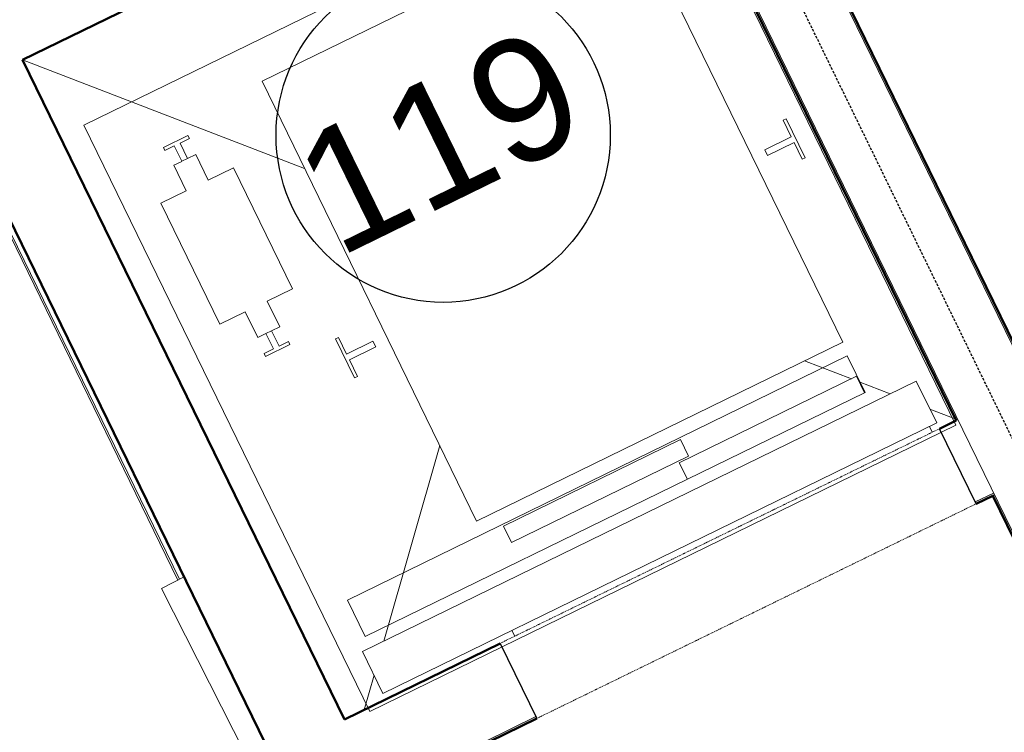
# Model space of a CAD drawing. Header units: millimetres. Extents: x -197461 to 862495, y -970068 to 63888.
# Tile 163 of 253: x -128758 to -126342, y -160352 to -158604. Entities that reach past the tile are written whole.
import ezdxf

# ---------------------------------------------------------------- set-up
doc = ezdxf.new("R2010")
doc.units = ezdxf.units.MM
doc.linetypes.add('HIDDEN', pattern=[9.525, 6.35, -3.175])
doc.linetypes.add('Overhead', pattern=[3.96875, 2.38125, -1.5875])
for name, color, linetype, lineweight in [('A-AREA-IDEN', 252, 'CONTINUOUS', 25), ('A-DETL', 90, 'CONTINUOUS', 5), ('A-DETL-GENF', 92, 'CONTINUOUS', 5), ('A-DETL-MEDM', 33, 'CONTINUOUS', 25), ('A-DETL-THIN', 151, 'CONTINUOUS', 5), ('A-Door', 252, 'CONTINUOUS', 0), ('A-FLOR', 192, 'CONTINUOUS', 5), ('A-Wall', 252, 'CONTINUOUS', 0), ('P-PIPE', 3, 'CONTINUOUS', 5), ('Q-SPCQ', 91, 'CONTINUOUS', 5)]:
    doc.layers.add(name, color=color, linetype=linetype, lineweight=lineweight)
doc.styles.add('Arial_3', font='arial.ttf', dxfattribs={"height": 300})

# ---------------------------------------------------------------- blocks, each defined once
blk = doc.blocks.new('Door-Opening - 1530x2510-3755639-Pirmā stāva plāns uz atzīmes 0_000 M1-150')
at = {"layer": 'A-DETL-GENF', "linetype": 'Overhead'}
for p, q in [((591.8, 102.5), (-608.2, 102.5)), ((-608.2, -102.5), (591.8, -102.5))]:
    blk.add_line(p, q, dxfattribs=at)
at = {"layer": 'A-DETL-MEDM'}
for p, q in [((-608.2, 102.5), (-608.2, -102.5)), ((591.8, -102.5), (591.8, 102.5))]:
    blk.add_line(p, q, dxfattribs=at)
blk = doc.blocks.new('KONE_MonoSpace_500_2018-08-31 - KONE_MonoSpace_500_2018-08-31-2084377-Pirmā stāva plāns uz atzīmes 0_000 M1-150')
at = {"layer": 'Q-SPCQ'}
for p, q in [((-1800, 25), (-200, 25)), ((-1800, -1575), (-1800, 25)), ((-1800, -1575), (-1800, 25)), ((-1800, 25), (-200, 25)), ((-200, 25), (-200, -1575)), ((-200, 25), (-200, -1575)), ((-200, -1575), (-1800, -1575)), ((-200, -1575), (-1800, -1575))]:
    blk.add_line(p, q, dxfattribs=at)
blk = doc.blocks.new('KONE_CWT_guiderail - KONE_CWT_guiderail-2125996-Pirmā stāva plāns uz atzīmes 0_000 M1-150')
at = {"layer": 'Q-SPCQ'}
for p, q in [((-7.9, 50), (-7.9, 7.9)), ((7.9, 50), (-7.9, 50)), ((7.9, 7.9), (7.9, 50)), ((-7.9, 7.9), (-33.3, 7.9)), ((-33.3, 7.9), (-33.3, 0)), ((-33.3, 0), (33.3, 0)), ((33.3, 7.9), (7.9, 7.9)), ((33.3, 0), (33.3, 7.9))]:
    blk.add_line(p, q, dxfattribs=at)
blk = doc.blocks.new('KONE_CWT_guiderail - KONE_CWT_guiderail-2125997-Pirmā stāva plāns uz atzīmes 0_000 M1-150')
at = {"layer": 'Q-SPCQ'}
for p, q in [((-7.9, 50), (-7.9, 7.9)), ((7.9, 50), (-7.9, 50)), ((7.9, 7.9), (7.9, 50)), ((-7.9, 7.9), (-33.3, 7.9)), ((-33.3, 7.9), (-33.3, 0)), ((-33.3, 0), (33.3, 0)), ((33.3, 7.9), (7.9, 7.9)), ((33.3, 0), (33.3, 7.9))]:
    blk.add_line(p, q, dxfattribs=at)
blk = doc.blocks.new('KONE_Car_guiderail - KONE_Car_guiderail-2125998-Pirmā stāva plāns uz atzīmes 0_000 M1-150')
at = {"layer": 'Q-SPCQ'}
for p, q in [((53.3, 0), (-53.3, 0)), ((-53.3, 0), (-53.3, -7.9)), ((53.3, -7.9), (53.3, 0)), ((-53.3, -7.9), (-7.9, -7.9)), ((-7.9, -7.9), (-7.9, -80)), ((7.9, -80), (7.9, -7.9)), ((7.9, -7.9), (53.3, -7.9)), ((-7.9, -80), (7.9, -80))]:
    blk.add_line(p, q, dxfattribs=at)
blk = doc.blocks.new('KONE_Car - KONE_Car-2125999-Pirmā stāva plāns uz atzīmes 0_000 M1-150')
at = {"layer": 'Q-SPCQ'}
for p, q in [((500, 600), (-500, 600)), ((-500, 600), (-500, -600)), ((500, -600), (500, 600)), ((-500, -600), (500, -600))]:
    blk.add_line(p, q, dxfattribs=at)
blk = doc.blocks.new('KONE_Car_Door_2L - KONE_Car_Door_2L-2126001-Pirmā stāva plāns uz atzīmes 0_000 M1-150')
at = {"layer": 'Q-SPCQ'}
for p, q in [((-900, -85.4), (-900, 14.6)), ((465, 14.6), (-900, 14.6)), ((-476.5, 9.6), (7, 9.6)), ((-476.5, 9.6), (-476.5, -35.4)), ((7, -35.4), (7, 9.6)), ((465, 14.6), (465, -85.4)), ((7, -35.4), (-476.5, -35.4)), ((-20.5, -40.4), (463, -40.4)), ((-20.5, -40.4), (-20.5, -85.4)), ((463, -85.4), (463, -40.4)), ((-900, -85.4), (-20.5, -85.4)), ((463, -85.4), (-20.5, -85.4)), ((463, -85.4), (465, -85.4))]:
    blk.add_line(p, q, dxfattribs=at)
blk = doc.blocks.new('KONE_CWT - KONE_CWT-2126007-Pirmā stāva plāns uz atzīmes 0_000 M1-150')
at = {"layer": 'Q-SPCQ'}
for p, q in [((-30, 235), (-30, 165)), ((-30, 235), (-7.94, 235)), ((7.94, 235), (30, 235)), ((30, 235), (30, 165)), ((-30, 165), (-99, 165)), ((-99, -165), (-99, 165)), ((30, 165), (99, 165)), ((99, 165), (99, -165)), ((-30, -165), (-99, -165)), ((-30, -235), (-30, -165)), ((30, -165), (99, -165)), ((30, -235), (30, -165)), ((-7.94, -235), (-30, -235)), ((30, -235), (7.94, -235))]:
    blk.add_line(p, q, dxfattribs=at)
blk = doc.blocks.new('KONE_LDO_Design_2L_P27 - KONE_LDO_Design_2L_P27-2126009-Pirmā stāva plāns uz atzīmes 0_000 M1-150')
at = {"layer": 'Q-SPCQ'}
for p, q in [((-570, 43.6), (-570, 59.5)), ((570, 59.5), (570, 43.6)), ((-590, -70.4), (-590, 43.6)), ((-590, 43.6), (922, 43.6)), ((922, 43.6), (922, -70.4)), ((922, -70.4), (-590, -70.4))]:
    blk.add_line(p, q, dxfattribs=at)
blk = doc.blocks.new('PBL_telpnu_numeracija_0001 - PBL telpas NUMERĀCIJA-1342367-Pirmā stāva plāns uz atzīmes 0_000 M1-150')
at = {"layer": 'A-AREA-IDEN'}
blk.add_circle((0.034, 0.024), 2.733, dxfattribs=at)

msp = doc.modelspace()

# ---------------------------------------------------------------- hatches: boundary and pattern name
at = {"layer": 'A-Wall', "true_color": 0x636466}
h = msp.add_hatch(color=251, dxfattribs=at)
h.paths.add_polyline_path([(-124387.54469, -163354.67797), (-124626.67439, -162864.94132), (-124631.16739, -162867.13517), (-124392.03768, -163356.87182)], flags=0)
h.paths.add_polyline_path([(-125109.3215, -161876.48203), (-126971.90056, -158061.92777), (-126976.39355, -158064.12162), (-125113.81449, -161878.67588)], flags=0)
h = msp.add_hatch(color=251, dxfattribs=at)
h.paths.add_polyline_path([(-124571.75756, -163444.62584), (-124810.88726, -162954.88919), (-124815.38025, -162957.08304), (-124576.25055, -163446.81969)], flags=0)
h.paths.add_polyline_path([(-125293.53436, -161966.4299), (-126366.36803, -159769.27096), (-126370.86103, -159771.46481), (-125298.02736, -161968.62375)], flags=0)
h.paths.add_polyline_path([(-126456.3159, -159585.05809), (-127156.11342, -158151.87564), (-127160.60642, -158154.06949), (-126460.8089, -159587.25194)], flags=0)
h = msp.add_hatch(color=251, dxfattribs=at)
h.paths.add_polyline_path([(-126366.36803, -159769.27096), (-126368.56188, -159764.77796), (-126413.45753, -159786.69971), (-126411.13646, -159791.13048), (-126370.86103, -159771.46481)], flags=0)
h.paths.add_polyline_path([(-127489.58291, -160317.71682), (-127491.77984, -160313.22538), (-128053.55606, -160587.53068), (-128051.36206, -160592.0236), (-127632.11036, -160387.31045)], flags=0)

# ---------------------------------------------------------------- linework, layer by layer
at = {"layer": 'A-DETL', "color": 252, "linetype": 'HIDDEN', "lineweight": 25, "true_color": 0x939598}
msp.add_line((-124331.61886, -163708.51911), (-129788.82194, -152532.18962), dxfattribs=at)
at = {"layer": 'A-DETL-THIN', "color": 251, "true_color": 0x636466}
for p, q in [((-128059.27269, -158968.75369), (-128751.35598, -158702.64987)), ((-126717.61543, -159484.61663), (-126832.37056, -159440.49364)), ((-126621.98616, -159521.38578), (-126698.80053, -159491.8509)), ((-126463.14976, -159582.45786), (-126524.80258, -159558.75255)), ((-127864.7984, -160128.22891), (-127727.39315, -159648.44162)), ((-127912.93119, -160296.29745), (-127888.66471, -160211.56452))]:
    msp.add_line(p, q, dxfattribs=at)
at = {"layer": 'A-FLOR', "color": 251, "true_color": 0x636466}
for p, q in [((-128751.3415, -158702.66434), (-128663.58749, -158882.38418)), ((-128369.78554, -159978.14053), (-128943.23384, -158801.92618)), ((-128365.96799, -159976.20469), (-128940.10864, -158800.4002))]:
    msp.add_line(p, q, dxfattribs=at)
at = {"layer": 'A-Wall', "color": 251, "lineweight": 50, "true_color": 0x636466}
for p, q in [((-128751.39454, -158702.69024), (-127250.55429, -157969.85662)), ((-125109.3215, -161876.48203), (-126971.90056, -158061.92777)), ((-127160.60642, -158154.06949), (-126460.8089, -159587.25194)), ((-129025.45559, -158597.24997), (-128051.36206, -160592.0236)), ((-127961.5961, -160320.05966), (-128751.39454, -158702.69024)), ((-126460.8089, -159587.25194), (-126501.21155, -159606.97984)), ((-126411.26368, -159791.19271), (-126370.86103, -159771.46481)), ((-126370.86103, -159771.46481), (-125298.02736, -161968.62375)), ((-127579.53078, -160133.50396), (-127961.5961, -160320.05966)), ((-128051.36206, -160592.0236), (-127489.58291, -160317.71682))]:
    msp.add_line(p, q, dxfattribs=at)
at = {"layer": 'A-Wall', "color": 251, "lineweight": 5, "true_color": 0x636466}
for p, q in [((-126976.39355, -158064.12162), (-125113.81449, -161878.67588)), ((-127156.11342, -158151.87564), (-125293.53436, -161966.4299)), ((-126460.8089, -159587.25194), (-126456.3159, -159585.05809)), ((-126368.56188, -159764.77796), (-126413.45753, -159786.69971)), ((-126370.86103, -159771.46481), (-126366.36803, -159769.27096)), ((-127491.77676, -160313.22383), (-128053.55606, -160587.53068))]:
    msp.add_line(p, q, dxfattribs=at)
at = {"layer": 'P-PIPE', "color": 251, "true_color": 0x636466}
for q in [(-128354.80408, -159970.5436), (-128026.06479, -160755.92317)]:
    msp.add_line((-128410.10283, -159998.58499), q, dxfattribs=at)

# ---------------------------------------------------------------- block references
at = {"layer": 'A-AREA-IDEN', "color": 251, "true_color": 0x636466, "xscale": 149.9999999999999, "yscale": 149.9999999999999, "zscale": 149.9999999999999, "rotation": 26.06501624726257}
msp.add_blockref('PBL_telpnu_numeracija_0001 - PBL telpas NUMERĀCIJA-1342367-Pirmā stāva plāns uz atzīmes 0_000 M1-150', (-127722.03472, -158892.71375), dxfattribs=at)
at = {"layer": 'A-Door', "color": 251, "true_color": 0x636466, "rotation": 26.02543476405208}
msp.add_blockref('Door-Opening - 1530x2510-3755639-Pirmā stāva plāns uz atzīmes 0_000 M1-150', (-126988.03891, -159958.75539), dxfattribs=at)
at = {"layer": 'Q-SPCQ', "color": 251, "true_color": 0x636466}
for name, p, rotation in [('KONE_MonoSpace_500_2018-08-31 - KONE_MonoSpace_500_2018-08-31-2084377-Pirmā stāva plāns uz atzīmes 0_000 M1-150', (-126972.21644, -158095.4673), 26.02543476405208), ('KONE_Car - KONE_Car-2125999-Pirmā stāva plāns uz atzīmes 0_000 M1-150', (-127451.03592, -159074.87115), 26.02543476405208), ('KONE_Car_guiderail - KONE_Car_guiderail-2125998-Pirmā stāva plāns uz atzīmes 0_000 M1-150', (-126854.52031, -158894.88748), 296.0254347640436), ('KONE_CWT - KONE_CWT-2126007-Pirmā stāva plāns uz atzīmes 0_000 M1-150', (-128250.14022, -159159.02775), 26.02543476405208), ('KONE_CWT_guiderail - KONE_CWT_guiderail-2125997-Pirmā stāva plāns uz atzīmes 0_000 M1-150', (-128375.18969, -158902.92693), 206.0254347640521), ('KONE_CWT_guiderail - KONE_CWT_guiderail-2125996-Pirmā stāva plāns uz atzīmes 0_000 M1-150', (-128125.09074, -159415.12857), 26.02543476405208), ('KONE_Car_guiderail - KONE_Car_guiderail-2125998-Pirmā stāva plāns uz atzīmes 0_000 M1-150', (-127959.79752, -159434.5747), 116.0254347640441), ('KONE_Car_Door_2L - KONE_Car_Door_2L-2126001-Pirmā stāva plāns uz atzīmes 0_000 M1-150', (-127139.07212, -159645.39881), 26.02543476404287), ('KONE_LDO_Design_2L_P27 - KONE_LDO_Design_2L_P27-2126009-Pirmā stāva plāns uz atzīmes 0_000 M1-150', (-127057.51018, -159812.43733), 206.0254347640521)]:
    msp.add_blockref(name, p, dxfattribs=dict(at, rotation=rotation))

# ---------------------------------------------------------------- texts
at = {"layer": 'A-AREA-IDEN', "color": 251, "lineweight": 9, "true_color": 0x636466, "insert": (-128109.62715, -158919.9045), "char_height": 300, "width": 865.8225, "attachment_point": 1, "rotation": 26.06501625, "style": 'Arial_3'}
msp.add_mtext('119', dxfattribs=at)

doc.saveas('drawing.dxf')
